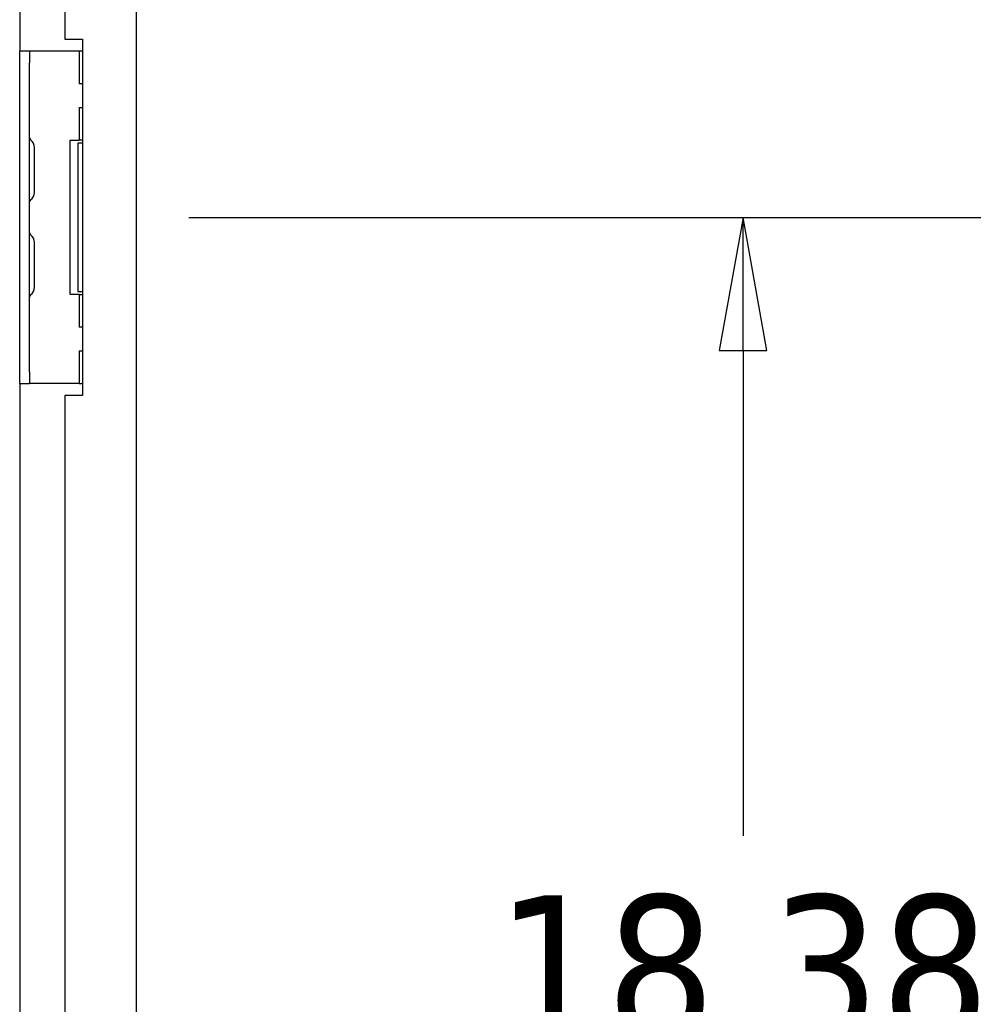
# Model space of a CAD drawing. Extents: x 807 to 1172, y 30 to 260.
# Tile 33 of 214: x 839 to 850, y 150 to 161. Entities that reach past the tile are written whole.
import ezdxf

# ---------------------------------------------------------------- set-up
doc = ezdxf.new("R2010")
doc.units = 0
doc.header["$LTSCALE"] = 4
doc.header["$MEASUREMENT"] = 0
doc.layers.get('0').update_dxf_attribs({"linetype": 'CONTINUOUS'})
doc.layers.get('DEFPOINTS').update_dxf_attribs({"linetype": 'CONTINUOUS'})
doc.styles.add('ROMANS', font='romans.shx')
doc.dimstyles.new('Default (ANSI)', dxfattribs={"dimscale": 20, "dimtxt": 0.07, "dimasz": 0.07, "dimexe": 0.125, "dimexo": 0.0625, "dimgap": 0.031496, "dimtad": 0, "dimtih": 1, "dimtoh": 1, "dimrnd": 1e-08, "dimzin": 0, "dimdsep": 46, "dimtxsty": 'ROMANS', "dimblk": 'Filled-1', "dimcen": 0.09, "dimdle": 0.393701, "dimclrd": 256, "dimclre": 256, "dimclrt": 256, "dimadec": 0, "dimazin": 0, "dimtfac": 0.928571, "dimtofl": 0, "dimtmove": 0, "dimatfit": 3, "dimfxl": 1, "dimtolj": 1, "dimtzin": 0, "dimlwd": -1, "dimlwe": -1, "dimarcsym": 0})

# ---------------------------------------------------------------- blocks, each defined once
blk = doc.blocks.new('Filled-1')
at = {"color": 0}
for p, q in [((0, 0), (-1, 0.1786)), ((-1, 0.1786), (-1, -0.1786)), ((-1, 0), (0, 0)), ((-1, -0.1786), (0, 0))]:
    blk.add_line(p, q, dxfattribs=at)
at = {"color": 0, "flags": 128}
blk.add_lwpolyline([(-1, -0.1786), (0, 0), (-1, 0.1786), (-1, -0.1786)], dxfattribs=at)
at = {"color": 0}
blk.add_solid([(-1, -0.1786), (0, 0), (-1, 0.1786), (-1, -0.1786)], dxfattribs=at)
blk = doc.blocks.new('*D79')
at = {"transparency": 16777216}
for p, q in [((841.199, 158.549), (849.528, 158.549)), ((847.028, 157.149), (847.028, 152.039)), ((847.028, 141.574), (847.028, 146.684)), ((841.199, 140.174), (849.528, 140.174))]:
    blk.add_line(p, q, dxfattribs=at)
at = {"layer": 'DEFPOINTS', "color": 0, "transparency": 16777216}
for p in [(839.949, 158.549), (839.949, 140.174), (847.028, 140.174)]:
    blk.add_point(p, dxfattribs=at)
at = {"transparency": 16777216, "xscale": 1.400000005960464, "yscale": 1.400000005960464, "zscale": 1.400000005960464}
for p, rotation in [((847.028, 158.549), 90), ((847.028, 140.174), 270)]:
    blk.add_blockref('Filled-1', p, dxfattribs=dict(at, rotation=rotation))
at = {"transparency": 16777216, "insert": (847.028, 149.361), "char_height": 1.4, "attachment_point": 5, "style": 'ROMANS'}
blk.add_mtext('\\A1;\\fTahoma|b0|i0;\\H1.5400;18.38\\P\\fTahoma|b0|i0;\\H1.5400;TYP.', dxfattribs=at)

msp = doc.modelspace()

# ---------------------------------------------------------------- linework, layer by layer
for p, q in [((840.642, 199.226), (840.642, 136.247)), ((839.418, 175.174), (839.418, 160.299)), ((839.892, 175.049), (839.892, 160.424)), ((839.892, 160.424), (840.08, 160.424)), ((840.08, 160.424), (840.08, 156.674)), ((839.522, 160.299), (839.418, 160.299)), ((839.418, 160.174), (839.418, 160.299)), ((839.522, 160.299), (839.522, 160.174)), ((839.585, 160.299), (839.522, 160.299)), ((840.044, 160.299), (839.585, 160.299)), ((840.08, 160.299), (840.044, 160.299)), ((840.044, 160.299), (840.044, 159.955)), ((839.418, 156.924), (839.418, 160.174)), ((839.522, 156.924), (839.522, 160.174)), ((840.08, 159.955), (840.044, 159.955)), ((840.044, 159.705), (840.08, 159.705)), ((840.044, 159.705), (840.044, 159.361)), ((839.949, 159.361), (840.044, 159.361)), ((839.949, 157.736), (839.949, 159.361)), ((840.08, 159.33), (840.028, 159.33)), ((840.028, 159.33), (840.028, 157.768)), ((840.08, 159.361), (840.044, 159.361)), ((839.574, 158.817), (839.574, 159.281)), ((839.574, 157.817), (839.574, 158.281)), ((840.044, 157.736), (839.949, 157.736)), ((840.028, 157.768), (840.08, 157.768)), ((840.044, 157.736), (840.08, 157.736)), ((840.044, 157.736), (840.044, 157.393)), ((840.08, 157.393), (840.044, 157.393)), ((840.044, 157.143), (840.08, 157.143)), ((840.044, 157.143), (840.044, 156.799)), ((839.418, 156.799), (839.418, 156.924)), ((839.522, 156.924), (839.522, 156.799)), ((839.418, 156.799), (839.418, 141.924)), ((839.418, 156.799), (839.522, 156.799)), ((839.585, 156.799), (839.522, 156.799)), ((840.044, 156.799), (839.585, 156.799)), ((840.044, 156.799), (840.08, 156.799)), ((839.892, 156.674), (839.892, 142.049)), ((840.08, 156.674), (839.892, 156.674))]:
    msp.add_line(p, q)
for centre, radius, start, end in [((839.553, 159.389), 0.0312, 180, 229.2152), ((839.455, 159.275), 0.12, 3.9479, 49.2152), ((839.543, 159.281), 0.0312, 0, 3.9479), ((839.455, 158.823), 0.12, 310.7848, 356.0521), ((839.543, 158.817), 0.0312, 356.0521, 0), ((839.553, 158.709), 0.0312, 130.7848, 180), ((839.553, 158.389), 0.0312, 180, 229.2152), ((839.455, 158.275), 0.12, 3.9479, 49.2152), ((839.543, 158.281), 0.0312, 0, 3.9479), ((839.553, 157.709), 0.0312, 130.7848, 180), ((839.455, 157.823), 0.12, 310.7848, 356.0521), ((839.543, 157.817), 0.0312, 356.0521, 0)]:
    msp.add_arc(centre, radius, start, end)

# ---------------------------------------------------------------- dimensions: what is measured, and where the dimension line sits
dim = msp.add_linear_dim(base=(847.027834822, 140.173887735), p1=(839.949402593, 158.548887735), p2=(839.949402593, 140.173887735), angle=90, text='\\fTahoma|b0|i0;\\H1.5400;<>\\P\\fTahoma|b0|i0;\\H1.5400;TYP.', dimstyle='Default (ANSI)', override={"dimgap": 0.031496, "dimdec": 2, "dimtol": 0, "dimlim": 0, "dimtp": 0, "dimtm": 0, "dimtdec": 2, "dimatfit": 1})
dim.commit()
dim.dimension.update_dxf_attribs({"geometry": '*D79', "text_midpoint": (847.027834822, 149.361387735), "dimtype": 160})

doc.saveas('drawing.dxf')
